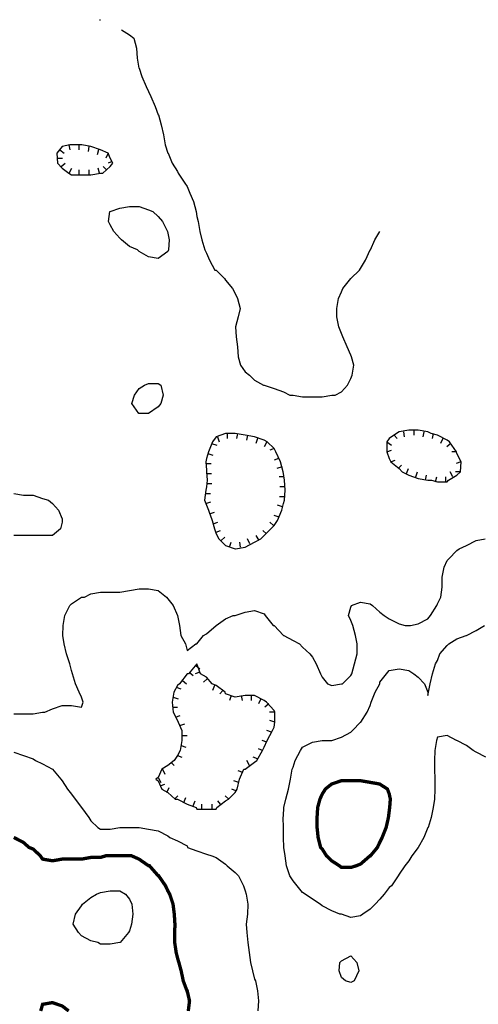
# Model space of a CAD drawing. Extents: x 628896 to 629881, y 4519193 to 4520125.
# Tile 11 of 13: x 629196 to 629333, y 4519803 to 4520098. Entities that reach past the tile are written whole.
import ezdxf

# ---------------------------------------------------------------- set-up
doc = ezdxf.new("R2010")
doc.units = 0

msp = doc.modelspace()

# ---------------------------------------------------------------- linework, layer by layer
at = {"layer": 'GSLAYER', "linetype": 'CONTINUOUS', "flags": 128}
for points in [[(629219.625, 4520098), (629219.875, 4520098)], [(629226.1875, 4520095), (629228.5625, 4520093.5), (629229.875, 4520092.5), (629230.6875, 4520089.5), (629230.875, 4520086.5), (629231.375, 4520083.5), (629231.4375, 4520083.5), (629232.25, 4520081), (629233.625, 4520078), (629234.3125, 4520076.5), (629234.9375, 4520075), (629236.25, 4520072), (629237.1875, 4520069.5), (629237.3125, 4520069.5), (629238.0625, 4520066.5), (629238.75, 4520063.5), (629239.25, 4520060.5), (629240.0625, 4520058), (629240.125, 4520058), (629241.3125, 4520055), (629242.9375, 4520052.5), (629243.1875, 4520052), (629245.1875, 4520049), (629245.875, 4520048), (629246.6875, 4520046), (629247.75, 4520043.5), (629248.5, 4520040.5), (629248.75, 4520039), (629249.125, 4520037.5), (629249.625, 4520034.5), (629250.25, 4520032), (629251.1875, 4520029), (629251.625, 4520028), (629252.5625, 4520026), (629254.1875, 4520023), (629254.5, 4520023), (629257, 4520020.5), (629257.375, 4520020), (629259.4375, 4520017.5), (629260.25, 4520016), (629260.9375, 4520014.5), (629261.6875, 4520011.5), (629261.125, 4520009), (629260.375, 4520006), (629260.5625, 4520003), (629260.9375, 4520000), (629261.125, 4519997), (629261.8125, 4519994.5), (629263.1875, 4519992.5), (629264.5, 4519991.5), (629266.0625, 4519990), (629268.75, 4519988.5), (629268.9375, 4519988.5), (629271.875, 4519987.5), (629274.6875, 4519986.5), (629276.625, 4519985.5), (629277.625, 4519985.5), (629280.4375, 4519985), (629283.375, 4519985), (629286.3125, 4519985), (629289.125, 4519985.5), (629290.125, 4519985.5)], [(629220.625, 4520052), (629222.75, 4520054), (629223.5625, 4520055), (629222.75, 4520056.5), (629222.1875, 4520058), (629219.875, 4520059), (629217, 4520060), (629214.3125, 4520060.5), (629214.1875, 4520060.5), (629211.25, 4520060.5), (629210.75, 4520060.5), (629208.4375, 4520060), (629206.875, 4520058), (629207.0625, 4520055), (629208.4375, 4520053.5), (629210.4375, 4520052), (629211.25, 4520051.5), (629214.1875, 4520051.5), (629217, 4520051.5), (629219.875, 4520052), (629220.625, 4520052)], [(629207.75, 4520059), (629209, 4520058)], [(629210.375, 4520060.5), (629210.6875, 4520059)], [(629213.375, 4520060.5), (629213.375, 4520059)], [(629216.4375, 4520060), (629216.25, 4520058.5)], [(629219.3125, 4520059), (629218.875, 4520057.5)], [(629222.1875, 4520058), (629221.5, 4520056.5)], [(629207.0625, 4520056.5), (629208.5, 4520056.5)], [(629208.125, 4520054), (629209.3125, 4520055)], [(629223.4375, 4520055.5), (629222.1875, 4520055)], [(629210.5, 4520052), (629211.3125, 4520053.5)], [(629213.5, 4520051.5), (629213.5, 4520053)], [(629216.5, 4520051.5), (629216.5, 4520053)], [(629219.5625, 4520052), (629219.25, 4520053.5)], [(629221.6875, 4520053), (629220.6875, 4520054)], [(629230.9375, 4520029), (629228.5625, 4520030), (629226.1875, 4520032), (629225.6875, 4520032.5), (629223.875, 4520034.5), (629222.75, 4520036.5), (629222.3125, 4520037.5), (629222.6875, 4520040.5), (629222.75, 4520040.5), (629225.6875, 4520041.5), (629228.5625, 4520042), (629231.4375, 4520042), (629234.3125, 4520041), (629235.5625, 4520040.5), (629237.1875, 4520039), (629238.5, 4520037.5), (629239.9375, 4520034.5), (629240.0625, 4520034), (629240.4375, 4520032), (629240.25, 4520029), (629240.0625, 4520028.5), (629237.1875, 4520026.5), (629234.3125, 4520027), (629231.4375, 4520028.5), (629230.9375, 4520029)], [(629290.125, 4519985.5), (629292.0625, 4519986.5), (629293.875, 4519988.5), (629294.875, 4519990.5), (629295.25, 4519991.5), (629295.75, 4519994.5), (629295.0625, 4519997), (629294.875, 4519997.5), (629293.8125, 4520000), (629292.4375, 4520003), (629292.0625, 4520004), (629291.25, 4520006), (629290.6875, 4520009), (629290.625, 4520011.5), (629291.1875, 4520014.5), (629292.0625, 4520016.5), (629292.4375, 4520017.5), (629294.875, 4520020.5), (629297.4375, 4520023), (629297.75, 4520023.5), (629299.25, 4520026), (629300.625, 4520029), (629300.75, 4520029), (629302, 4520032), (629303.5, 4520034.5)], [(629231.375, 4519980), (629229.3125, 4519983), (629230.0625, 4519985.5), (629231.4375, 4519987.5), (629233.125, 4519988.5), (629234.3125, 4519989), (629237.1875, 4519989), (629238, 4519988.5), (629238.6875, 4519985.5), (629238, 4519983), (629237.1875, 4519982), (629234.3125, 4519980), (629232.5, 4519980), (629231.4375, 4519980), (629231.375, 4519980)], [(629260.3125, 4519939.5), (629263.1875, 4519940), (629266.0625, 4519941.5), (629267.875, 4519942.5), (629268.9375, 4519943.5), (629270.875, 4519945.5), (629271.875, 4519946.5), (629272.9375, 4519948), (629274.1875, 4519951), (629274.6875, 4519953), (629275, 4519954), (629275.1875, 4519957), (629275, 4519960), (629274.6875, 4519962), (629274.625, 4519962.5), (629273.8125, 4519965.5), (629272.375, 4519968.5), (629271.875, 4519969.5), (629269.8125, 4519971.5), (629268.9375, 4519972), (629266.0625, 4519973), (629263.1875, 4519973.5), (629260.25, 4519974), (629257.375, 4519974), (629254.5, 4519973), (629253.4375, 4519971.5), (629252.25, 4519968.5), (629251.625, 4519966.5), (629251.4375, 4519965.5), (629251.625, 4519963), (629251.625, 4519962.5), (629251.875, 4519960), (629251.625, 4519958), (629251.4375, 4519957), (629251.0625, 4519954), (629251.625, 4519952.5), (629252.25, 4519951), (629253.375, 4519948), (629254.0625, 4519945.5), (629254.5, 4519944), (629255.375, 4519942.5), (629257.375, 4519940.5), (629260.25, 4519939.5), (629260.3125, 4519939.5)], [(629254.9375, 4519973), (629255.4375, 4519971.5)], [(629257.875, 4519974), (629257.875, 4519972.5)], [(629260.9375, 4519974), (629260.625, 4519972.5)], [(629263.875, 4519973.5), (629263.625, 4519972)], [(629266.875, 4519972.5), (629266.375, 4519971)], [(629324.0625, 4519960), (629326.625, 4519961.5), (629327.6875, 4519962.5), (629327.875, 4519965.5), (629326.625, 4519968), (629326.5, 4519968.5), (629324.4375, 4519971.5), (629323.6875, 4519972), (629320.8125, 4519973.5), (629318.875, 4519974), (629317.9375, 4519974.5), (629315.0625, 4519975), (629312.1875, 4519975), (629309.3125, 4519974.5), (629308.5625, 4519974), (629306.375, 4519972.5), (629305.6875, 4519971.5), (629305.625, 4519968.5), (629306.375, 4519966.5), (629306.875, 4519965.5), (629309.3125, 4519963.5), (629310.1875, 4519962.5), (629312.1875, 4519961.5), (629315.0625, 4519960.5), (629317.9375, 4519960), (629319, 4519960), (629320.8125, 4519959.5), (629323.6875, 4519959.5), (629324.0625, 4519960)], [(629307.875, 4519973.5), (629308.75, 4519972.5)], [(629310.625, 4519974.5), (629310.875, 4519973)], [(629313.6875, 4519975), (629313.6875, 4519973.5)], [(629316.6875, 4519974.5), (629316.4375, 4519973)], [(629319.5625, 4519974), (629319.1875, 4519972.5)], [(629322.375, 4519972.5), (629321.75, 4519971)], [(629253.1875, 4519971), (629254.6875, 4519970.5)], [(629269.6875, 4519971.5), (629268.9375, 4519970)], [(629271.875, 4519969.5), (629270.5625, 4519969)], [(629305.6875, 4519971.5), (629307, 4519970.5)], [(629324.8125, 4519971), (629323.5625, 4519970)], [(629252.0625, 4519968), (629253.5, 4519967.5)], [(629273.25, 4519966.5), (629271.875, 4519966)], [(629305.625, 4519968.5), (629307.0625, 4519969)], [(629326.5, 4519968.5), (629325.0625, 4519968.5)], [(629251.5625, 4519965), (629253, 4519965)], [(629274.3125, 4519964), (629272.75, 4519963.5)], [(629306.8125, 4519965.5), (629308.1875, 4519966)], [(629309.0625, 4519963.5), (629310, 4519964.5)], [(629311.5, 4519962), (629312.125, 4519963.5)], [(629327.8125, 4519965.5), (629326.4375, 4519965)], [(629251.6875, 4519962), (629253.1875, 4519962)], [(629274.875, 4519961), (629273.4375, 4519961)], [(629314.3125, 4519961), (629314.8125, 4519962.5)], [(629317.25, 4519960), (629317.5, 4519961.5)], [(629320.25, 4519959.5), (629320.625, 4519961)], [(629323.3125, 4519959.5), (629323.3125, 4519961)], [(629325.4375, 4519961), (629324.5625, 4519962.5)], [(629327.6875, 4519962.5), (629326.1875, 4519962.5)], [(629251.75, 4519959), (629253.25, 4519959)], [(629275.0625, 4519958), (629273.625, 4519958)], [(629193.9375, 4519956), (629196.8125, 4519955.5), (629199.75, 4519955.5), (629202.5625, 4519954.5), (629204.3125, 4519954), (629205.5, 4519953), (629207.3125, 4519951), (629208.4375, 4519948.5), (629208.4375, 4519948), (629208.4375, 4519947.5), (629207.9375, 4519945.5), (629205.5, 4519943.5), (629202.5625, 4519943.5), (629199.75, 4519943.5), (629196.8125, 4519943.5), (629193.9375, 4519943.5)], [(629251.375, 4519956), (629252.8125, 4519956)], [(629275, 4519955), (629273.5, 4519955)], [(629251.4375, 4519953), (629252.9375, 4519953.5)], [(629274.375, 4519952), (629272.9375, 4519952.5)], [(629252.5625, 4519950), (629254, 4519950.5)], [(629273.4375, 4519949), (629271.9375, 4519949.5)], [(629253.625, 4519947), (629255.0625, 4519947.5)], [(629271.75, 4519946.5), (629270.625, 4519947.5)], [(629254.5, 4519944.5), (629255.875, 4519945)], [(629256.0625, 4519942), (629257.125, 4519943)], [(629267.375, 4519942), (629266.5625, 4519943.5)], [(629269.625, 4519944), (629268.5, 4519945)], [(629193.9375, 4519890), (629196.8125, 4519890), (629199.75, 4519890), (629202.5625, 4519890.5), (629203.25, 4519890.5), (629205.5, 4519891.5), (629208.4375, 4519892.5), (629211.25, 4519892.5), (629214.1875, 4519892), (629214.75, 4519893.5), (629214.1875, 4519895), (629213.5625, 4519896.5), (629212.4375, 4519899), (629211.5625, 4519902), (629211.25, 4519903), (629210.6875, 4519905), (629209.75, 4519908), (629209, 4519911), (629208.625, 4519913.5), (629208.6875, 4519916.5), (629209.1875, 4519919.5), (629210.6875, 4519922.5), (629211.25, 4519923), (629214.1875, 4519925), (629215.0625, 4519925), (629217, 4519926), (629219.875, 4519926.5), (629222.75, 4519926.5), (629225.6875, 4519926.5), (629228.5625, 4519927), (629231.4375, 4519927.5), (629234.3125, 4519927.5), (629237.1875, 4519927), (629239.625, 4519925), (629240.0625, 4519924.5), (629241.625, 4519922.5), (629242.9375, 4519919.5), (629243, 4519919.5), (629243.5625, 4519916.5), (629243.9375, 4519913.5), (629245.3125, 4519911), (629245.875, 4519909), (629248.4375, 4519911), (629248.75, 4519911), (629250.75, 4519913.5), (629251.625, 4519914), (629254.5, 4519916.5), (629254.5625, 4519916.5), (629257.375, 4519918.5), (629259.625, 4519919.5), (629260.25, 4519919.5), (629263.1875, 4519920.5), (629266.0625, 4519921), (629268.9375, 4519920), (629269.1875, 4519919.5), (629271.625, 4519916.5), (629271.875, 4519916.5), (629274.6875, 4519913.5), (629274.75, 4519913.5), (629277.625, 4519912), (629279.5, 4519911), (629280.4375, 4519910), (629282.5625, 4519908), (629283.375, 4519907), (629284.4375, 4519905), (629285.8125, 4519902), (629286.3125, 4519901), (629287.875, 4519899), (629289.125, 4519898.5), (629292.0625, 4519899), (629292.375, 4519899), (629294.875, 4519901.5), (629295.1875, 4519902), (629295.9375, 4519905), (629296.75, 4519908), (629296.75, 4519911), (629296.25, 4519913.5), (629295.4375, 4519916.5), (629294.875, 4519918), (629294.125, 4519919.5), (629294.875, 4519922), (629295.0625, 4519922.5), (629297.75, 4519923.5), (629300.625, 4519923), (629301.3125, 4519922.5), (629303.5, 4519920.5), (629304.8125, 4519919.5), (629306.375, 4519918.5), (629309.3125, 4519917), (629311.125, 4519916.5), (629312.1875, 4519916.5), (629312.75, 4519916.5), (629315.0625, 4519917), (629317.9375, 4519918.5), (629318.6875, 4519919.5), (629320.625, 4519922.5), (629320.8125, 4519923), (629321.8125, 4519925), (629322.1875, 4519928), (629322.25, 4519931), (629322.8125, 4519934), (629323.6875, 4519936), (629324.1875, 4519936.5), (629326.625, 4519939), (629327.3125, 4519939.5), (629329.5, 4519940.5), (629332.375, 4519942), (629335.0625, 4519942.5)], [(629258.5, 4519940), (629259, 4519941.5)], [(629261.8125, 4519940), (629261.625, 4519941.5)], [(629264.625, 4519941), (629263.9375, 4519942.5)], [(629291.5625, 4519830), (629289.125, 4519831), (629286.3125, 4519832.5), (629285.6875, 4519833), (629283.375, 4519834.5), (629281.1875, 4519836), (629280.4375, 4519836.5), (629278.8125, 4519838.5), (629277.625, 4519840), (629276.5625, 4519841.5), (629275.625, 4519844.5), (629275.1875, 4519847.5), (629274.8125, 4519850), (629274.6875, 4519853), (629274.6875, 4519856), (629274.625, 4519859), (629274.6875, 4519859.5), (629274.8125, 4519862), (629275.4375, 4519864.5), (629276.1875, 4519867.5), (629276.75, 4519870.5), (629277.3125, 4519873.5), (629277.625, 4519874), (629278.1875, 4519876), (629279.75, 4519879), (629280.4375, 4519880), (629283.375, 4519881.5), (629286.3125, 4519882), (629289.125, 4519882), (629292.0625, 4519883), (629294.875, 4519884.5), (629295.375, 4519885), (629297.75, 4519887.5), (629297.8125, 4519887.5), (629299.75, 4519890.5), (629300.625, 4519892.5), (629300.9375, 4519893.5), (629302.125, 4519896.5), (629303.5, 4519899), (629303.5, 4519899.5), (629305.5625, 4519902), (629306.375, 4519903), (629309.3125, 4519903.5), (629312.1875, 4519903), (629313.75, 4519902), (629315.0625, 4519901), (629316.875, 4519899), (629317.9375, 4519896.5), (629317.9375, 4519895.5), (629318.125, 4519896.5), (629318.625, 4519899), (629319.3125, 4519902), (629320.1875, 4519905), (629320.8125, 4519906), (629321.5625, 4519908), (629323.6875, 4519910.5), (629324.1875, 4519911), (629326.625, 4519912.5), (629329.375, 4519913.5), (629329.5, 4519913.5), (629332.375, 4519915), (629334.875, 4519916.5)], [(629254.6875, 4519862), (629257.375, 4519864), (629258.1875, 4519864.5), (629260.25, 4519866.5), (629260.8125, 4519867.5), (629261.5, 4519870.5), (629262.8125, 4519873.5), (629263.1875, 4519873.5), (629266.0625, 4519875.5), (629266.75, 4519876), (629268.4375, 4519879), (629268.9375, 4519880), (629269.8125, 4519882), (629271.375, 4519885), (629271.875, 4519886), (629272.125, 4519887.5), (629272.0625, 4519890.5), (629271.875, 4519891), (629269.625, 4519893.5), (629268.9375, 4519894), (629266.0625, 4519895.5), (629263.1875, 4519895.5), (629260.25, 4519895), (629257.375, 4519896), (629257.1875, 4519896.5), (629254.5, 4519898.5), (629253.375, 4519899), (629251.625, 4519901), (629249.875, 4519902), (629248.75, 4519905), (629246.25, 4519902), (629245.875, 4519902), (629243.5625, 4519899), (629242.9375, 4519898.5), (629241.875, 4519896.5), (629241.375, 4519893.5), (629241.625, 4519890.5), (629242.9375, 4519888), (629243.125, 4519887.5), (629244.25, 4519885), (629244.25, 4519882), (629243.75, 4519879), (629242.9375, 4519877.5), (629242, 4519876), (629240.0625, 4519874.5), (629238.3125, 4519873.5), (629237.1875, 4519871), (629236.4375, 4519870.5), (629237.1875, 4519870), (629238.25, 4519867.5), (629240.0625, 4519866.5), (629242.25, 4519864.5), (629242.9375, 4519864.5), (629245.875, 4519863), (629248.5625, 4519862), (629248.75, 4519861.5), (629251.625, 4519861.5), (629254.5, 4519861.5), (629254.6875, 4519862)], [(629248.4375, 4519904.5), (629249.625, 4519903.5)], [(629246.5, 4519902.5), (629247.6875, 4519901.5)], [(629249.625, 4519902.5), (629248.25, 4519902)], [(629244.4375, 4519900), (629245.625, 4519899)], [(629251.875, 4519900.5), (629250.75, 4519899.5)], [(629242.5625, 4519898), (629243.9375, 4519897.5)], [(629254.0625, 4519898.5), (629253.4375, 4519897)], [(629256.5625, 4519897), (629255.625, 4519896)], [(629241.625, 4519895), (629243.125, 4519894.5)], [(629259, 4519895.5), (629258.5, 4519894)], [(629262, 4519895.5), (629262.3125, 4519894)], [(629265, 4519895.5), (629265, 4519894)], [(629267.875, 4519894.5), (629267.1875, 4519893)], [(629270.3125, 4519893), (629269.125, 4519892)], [(629241.5, 4519892), (629243, 4519892)], [(629272.0625, 4519890.5), (629270.5, 4519890.5)], [(629242.375, 4519889), (629243.75, 4519889.5)], [(629243.6875, 4519886.5), (629245.125, 4519887)], [(629272.0625, 4519887.5), (629270.5625, 4519888)], [(629271.0625, 4519884.5), (629269.6875, 4519885)], [(629244.25, 4519883.5), (629245.8125, 4519883.5)], [(629269.6875, 4519881.5), (629268.3125, 4519882)], [(629335.3125, 4519877), (629332.375, 4519878.5), (629331.5, 4519879), (629329.5, 4519880.5), (629326.625, 4519882), (629326.5, 4519882), (629323.6875, 4519883.5), (629320.8125, 4519883), (629320.5625, 4519882), (629320.0625, 4519879), (629319.875, 4519876), (629319.875, 4519873.5), (629320, 4519870.5), (629320.0625, 4519867.5), (629319.875, 4519864.5), (629319.5, 4519862), (629318.875, 4519859), (629318, 4519856), (629317.9375, 4519856), (629316.6875, 4519853), (629315.0625, 4519850), (629313.125, 4519847.5), (629312.1875, 4519846), (629311, 4519844.5), (629309.3125, 4519842), (629309.0625, 4519841.5), (629307.0625, 4519838.5), (629306.375, 4519838), (629304.8125, 4519836), (629303.5, 4519834.5), (629302.125, 4519833), (629300.625, 4519831.5), (629298.4375, 4519830), (629297.75, 4519829.5), (629294.875, 4519829), (629292.0625, 4519830), (629291.5625, 4519830)], [(629193.9375, 4519878.5), (629196.8125, 4519877.5), (629199.75, 4519876.5), (629200.4375, 4519876), (629202.5625, 4519875), (629205.5, 4519873.5), (629205.5625, 4519873.5), (629208, 4519870.5), (629208.4375, 4519870), (629210, 4519867.5), (629211.25, 4519866), (629212.3125, 4519864.5), (629214.1875, 4519862), (629214.1875, 4519862), (629216.4375, 4519859), (629217, 4519858), (629219.125, 4519856), (629219.875, 4519855.5), (629222.75, 4519855.5), (629225.6875, 4519856), (629228.5625, 4519856), (629231.4375, 4519856), (629234.3125, 4519855.5), (629237.1875, 4519855), (629240.0625, 4519853.5), (629240.625, 4519853), (629242.9375, 4519852), (629245.875, 4519850.5), (629246, 4519850), (629248.75, 4519849), (629251.625, 4519848), (629253.25, 4519847.5), (629254.5, 4519847), (629257.375, 4519845), (629257.8125, 4519844.5), (629260.25, 4519842.5), (629261.25, 4519841.5), (629262.75, 4519838.5), (629263.1875, 4519837), (629263.5, 4519836), (629264.0625, 4519833), (629263.875, 4519830), (629263.5, 4519827), (629263.6875, 4519824.5), (629264.0625, 4519821.5), (629264.375, 4519818.5), (629264.8125, 4519815.5), (629265.4375, 4519813), (629266.0625, 4519810.5), (629266.3125, 4519810), (629266.875, 4519807), (629267.25, 4519804), (629267, 4519801)], [(629244.0625, 4519880.5), (629245.5, 4519880)], [(629268.4375, 4519879), (629267.1875, 4519879.5)], [(629241, 4519875.5), (629242, 4519874.5)], [(629242.9375, 4519877.5), (629244.25, 4519877)], [(629264.5625, 4519874.5), (629263.6875, 4519876)], [(629266.9375, 4519876.5), (629265.625, 4519877)], [(629238.5, 4519873.5), (629239.1875, 4519872)], [(629262.5, 4519872.5), (629261.125, 4519873)], [(629237.125, 4519871), (629238, 4519869.5)], [(629261.3125, 4519869.5), (629259.875, 4519870)], [(629237.8125, 4519868.5), (629239.125, 4519869)], [(629239.75, 4519866.5), (629240.5, 4519868)], [(629260.4375, 4519867), (629259.1875, 4519867.5)], [(629242.0625, 4519864.5), (629243.0625, 4519865.5)], [(629244.8125, 4519863.5), (629245.5, 4519865)], [(629247.625, 4519862.5), (629248.25, 4519864)], [(629255.875, 4519863), (629255, 4519864)], [(629258.3125, 4519864.5), (629257.25, 4519865.5)], [(629250.25, 4519861.5), (629250.25, 4519863)], [(629253.3125, 4519861.5), (629253.3125, 4519863)], [(629219.0625, 4519821.5), (629217, 4519822), (629214.1875, 4519823.5), (629213.3125, 4519824.5), (629211.75, 4519827), (629212.4375, 4519830), (629214.1875, 4519832.5), (629214.5, 4519833), (629217, 4519835), (629218.6875, 4519836), (629219.875, 4519836.5), (629222.75, 4519837), (629225.6875, 4519837), (629227.375, 4519836), (629228.5625, 4519834.5), (629229.3125, 4519833), (629229.5625, 4519830), (629229.1875, 4519827), (629228.5625, 4519825), (629228.3125, 4519824.5), (629225.8125, 4519821.5), (629225.6875, 4519821.5), (629222.75, 4519821), (629219.875, 4519821), (629219.0625, 4519821.5)], [(629293.3125, 4519810), (629292.0625, 4519811), (629291.375, 4519813), (629291.5625, 4519815.5), (629292.0625, 4519816), (629294.875, 4519817.5), (629296.625, 4519815.5), (629297.25, 4519813), (629295.875, 4519810), (629294.875, 4519809.5), (629293.3125, 4519810)]]:
    msp.add_lwpolyline(points, dxfattribs=at)
at = {"layer": 'GSLAYER', "linetype": 'CONTINUOUS', "const_width": 1, "flags": 128}
for points in [[(629291.4375, 4519844.5), (629289.125, 4519846), (629287.5625, 4519847.5), (629286.3125, 4519849.5), (629285.8125, 4519850), (629285.0625, 4519853), (629284.75, 4519856), (629284.75, 4519859), (629284.9375, 4519862), (629285.625, 4519864.5), (629286.3125, 4519866), (629287.25, 4519867.5), (629289.125, 4519869), (629292.0625, 4519870), (629294.875, 4519870), (629297.75, 4519870), (629300.625, 4519869.5), (629303.5, 4519869), (629305.8125, 4519867.5), (629306.375, 4519866), (629306.6875, 4519864.5), (629306.5, 4519862), (629306.375, 4519861), (629306.125, 4519859), (629305.4375, 4519856), (629304.25, 4519853), (629303.5, 4519851.5), (629302.8125, 4519850), (629300.75, 4519847.5), (629300.625, 4519847.5), (629297.75, 4519845), (629296.4375, 4519844.5), (629294.875, 4519844), (629292.0625, 4519844), (629291.4375, 4519844.5)], [(629193.9375, 4519853), (629196.8125, 4519851.5), (629198.5, 4519850), (629199.75, 4519849.5), (629201.875, 4519847.5), (629202.5625, 4519846.5), (629205.5, 4519846), (629208.4375, 4519846.5), (629211.25, 4519846.5), (629214.1875, 4519846.5), (629217, 4519847), (629219.875, 4519847), (629221.5, 4519847.5), (629222.75, 4519847.5), (629225.6875, 4519847.5), (629228.5625, 4519847.5), (629229.1875, 4519847.5), (629231.4375, 4519846.5), (629234.3125, 4519844.5), (629234.5625, 4519844.5), (629237.1875, 4519841.5), (629237.3125, 4519841.5), (629239.375, 4519838.5), (629240.0625, 4519837), (629240.625, 4519836), (629241.625, 4519833), (629242, 4519830), (629242.1875, 4519827), (629242.125, 4519824.5), (629242.125, 4519821.5), (629242.5625, 4519818.5), (629242.9375, 4519817), (629243.375, 4519815.5), (629244.0625, 4519813), (629244.6875, 4519810), (629245.8125, 4519807), (629245.875, 4519807), (629246.5625, 4519804), (629246.1875, 4519801)], [(629210.375, 4519801), (629208.4375, 4519802.5), (629205.5, 4519803.5), (629202.5625, 4519803), (629202, 4519801)]]:
    msp.add_lwpolyline(points, dxfattribs=at)

doc.saveas('drawing.dxf')
